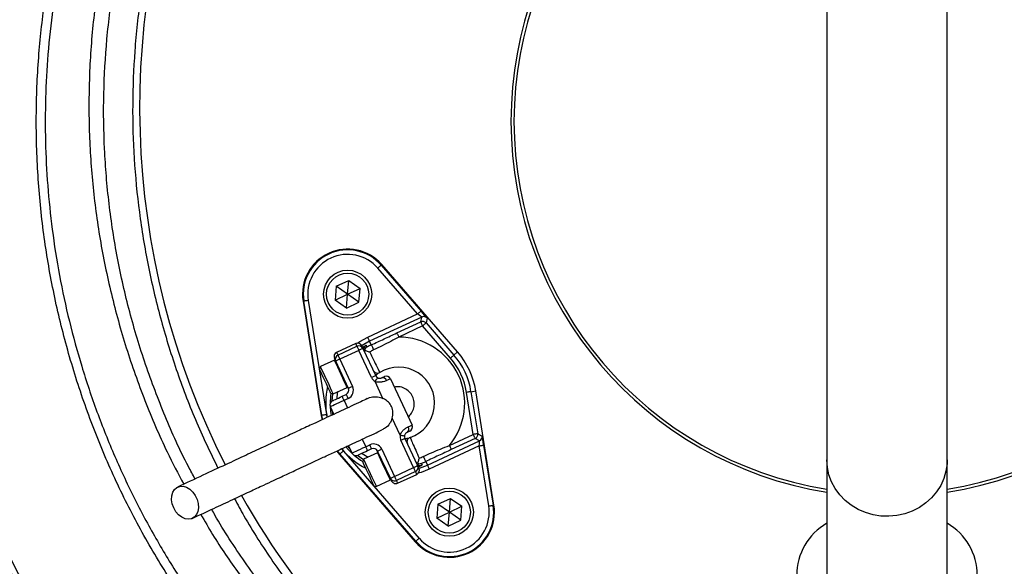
# Model space of a CAD drawing. Header units: millimetres. Extents: x 1450 to 2465, y 1469 to 2484.
# Tile 3 of 7: x 1669 to 1997, y 1828 to 2010. Entities that reach past the tile are written whole.
import ezdxf

# ---------------------------------------------------------------- set-up
doc = ezdxf.new("R2010")
doc.units = ezdxf.units.MM

msp = doc.modelspace()

# ---------------------------------------------------------------- linework, layer by layer
at = {"color": 7, "linetype": 'Continuous', "lineweight": 25}
for p, q in [((1937.7, 2089.1), (1937.7, 1863.9)), ((1977.7, 1863.9), (1977.7, 2089.1)), ((1789.56, 1928.68), (1789.74, 1928.83)), ((1789.56, 1928.68), (1802.81, 1913.41)), ((1814.95, 1899.79), (1789.74, 1928.83)), ((1801.68, 1912.43), (1788.43, 1927.7)), ((1774.63, 1921.65), (1774.23, 1917.05)), ((1774.63, 1921.65), (1778.81, 1923.6)), ((1778.41, 1919), (1774.63, 1921.65)), ((1778.41, 1919), (1778.81, 1923.6)), ((1778.81, 1923.6), (1782.6, 1920.95)), ((1774.23, 1917.05), (1778.41, 1919)), ((1778.01, 1914.4), (1778.41, 1919)), ((1778.41, 1919), (1782.6, 1920.95)), ((1782.19, 1916.35), (1778.41, 1919)), ((1782.19, 1916.35), (1782.6, 1920.95)), ((1763.83, 1916.68), (1763.6, 1916.64)), ((1763.6, 1916.64), (1769.64, 1878.66)), ((1769.87, 1878.7), (1763.83, 1916.68)), ((1765.31, 1916.92), (1771.35, 1878.94)), ((1778.01, 1914.4), (1774.23, 1917.05)), ((1778.01, 1914.4), (1782.19, 1916.35)), ((1785.08, 1904.69), (1801.68, 1912.43)), ((1803.04, 1911.41), (1785.72, 1903.33)), ((1802.7, 1909.81), (1803.04, 1911.41)), ((1794.77, 1906.11), (1802.7, 1909.81)), ((1803.33, 1908.45), (1795.4, 1904.75)), ((1812.61, 1897.76), (1803.33, 1908.45)), ((1804.81, 1911.03), (1804.47, 1909.43)), ((1804.47, 1909.43), (1813.74, 1898.74)), ((1781.09, 1902.6), (1774.75, 1899.64)), ((1775.17, 1898.73), (1781.52, 1901.69)), ((1786.27, 1902.15), (1785.72, 1903.33)), ((1782.15, 1900.33), (1775.81, 1897.37)), ((1786.38, 1891.27), (1782.15, 1900.33)), ((1783.51, 1900.97), (1787.74, 1891.9)), ((1813.74, 1898.74), (1814.95, 1899.79)), ((1774.01, 1897.09), (1769.34, 1894.91)), ((1778.67, 1887.68), (1774.45, 1896.74)), ((1775.81, 1897.37), (1780.03, 1888.31)), ((1769.34, 1894.91), (1769.05, 1894.11)), ((1790.16, 1884.35), (1787.53, 1889.98)), ((1792.63, 1890.87), (1799.81, 1875.47)), ((1772.77, 1886.14), (1773.57, 1885.85)), ((1773.57, 1885.85), (1778.24, 1888.02)), ((1776.59, 1885.05), (1777.95, 1885.68)), ((1820.16, 1872.37), (1817.93, 1886.35)), ((1819.42, 1886.58), (1820.99, 1886.83)), ((1819.42, 1886.58), (1821.64, 1872.61)), ((1827.03, 1848.85), (1820.99, 1886.83)), ((1778.58, 1884.32), (1777.22, 1883.69)), ((1769.87, 1878.7), (1769.64, 1878.66)), ((1773.85, 1879.08), (1772.69, 1881.58)), ((1769.64, 1878.66), (1769.9, 1877.27)), ((1795.85, 1872.14), (1793.23, 1877.76)), ((1812.22, 1868.67), (1820.16, 1872.37)), ((1821.64, 1872.61), (1823.09, 1871.84)), ((1784.41, 1868.28), (1785.77, 1868.92)), ((1800.32, 1861.36), (1796.1, 1870.42)), ((1797.46, 1871.06), (1801.68, 1861.99)), ((1804.91, 1862.16), (1822.24, 1870.24)), ((1820.79, 1871.01), (1812.86, 1867.31)), ((1822.24, 1870.24), (1820.79, 1871.01)), ((1774.77, 1866.82), (1775.68, 1865.7)), ((1775.86, 1865.86), (1775.68, 1865.7)), ((1775.68, 1865.7), (1800.89, 1836.66)), ((1801.07, 1836.82), (1775.86, 1865.86)), ((1776.99, 1866.84), (1802.2, 1837.8)), ((1779.88, 1866.17), (1778.71, 1868.66)), ((1788.38, 1866.27), (1783.71, 1864.1)), ((1786.4, 1867.56), (1785.04, 1866.92)), ((1792.62, 1857.77), (1788.39, 1866.83)), ((1789.75, 1867.47), (1793.98, 1858.4)), ((1822.14, 1868.54), (1805.55, 1860.8)), ((1825.32, 1848.58), (1822.14, 1868.54)), ((1823.63, 1868.78), (1826.8, 1848.81)), ((1783.71, 1864.1), (1783.42, 1863.3)), ((1804.36, 1863.35), (1804.91, 1862.16)), ((1937.7, 1863.9), (1937.7, 1787.66)), ((1977.7, 1787.66), (1977.7, 1863.9)), ((1793.98, 1858.4), (1800.32, 1861.36)), ((1800.96, 1860), (1794.61, 1857.04)), ((1795.04, 1856.14), (1801.38, 1859.09)), ((1787.94, 1855.03), (1792.61, 1857.21)), ((1787.14, 1855.32), (1787.94, 1855.03)), ((1808.44, 1849.14), (1812.62, 1851.1)), ((1812.22, 1846.5), (1812.62, 1851.1)), ((1812.62, 1851.1), (1816.41, 1848.45)), ((1808.44, 1849.14), (1808.03, 1844.54)), ((1808.03, 1844.54), (1812.22, 1846.5)), ((1812.22, 1846.5), (1808.44, 1849.14)), ((1811.82, 1841.89), (1812.22, 1846.5)), ((1812.22, 1846.5), (1816.41, 1848.45)), ((1816, 1843.85), (1812.22, 1846.5)), ((1816, 1843.85), (1816.41, 1848.45)), ((1826.8, 1848.81), (1827.03, 1848.85)), ((1811.82, 1841.89), (1808.03, 1844.54)), ((1811.82, 1841.89), (1816, 1843.85)), ((1801.07, 1836.82), (1800.89, 1836.66))]:
    msp.add_line(p, q, dxfattribs=at)
at = {"color": 1, "linetype": 'Continuous', "lineweight": 25}
for p, q in [((1777.22, 1883.69), (1778.39, 1881.2)), ((1770.12, 1877.35), (1769.87, 1878.7)), ((1771.35, 1878.94), (1771.52, 1878.01)), ((1773.54, 1878.99), (1773.37, 1880.11)), ((1783.25, 1870.77), (1784.41, 1868.28)), ((1775.86, 1865.86), (1775, 1866.9)), ((1776.38, 1867.57), (1776.99, 1866.84)), ((1779.19, 1867.63), (1778.43, 1868.49))]:
    msp.add_line(p, q, dxfattribs=at)
at = {"color": 7, "linetype": 'Continuous', "lineweight": 25, "flags": 128}
for points in [[(1789.56, 1928.68), (1789.54, 1928.66), (1789.47, 1928.6), (1789.36, 1928.51), (1789.22, 1928.38), (1789.05, 1928.24), (1788.86, 1928.07), (1788.65, 1927.89), (1788.43, 1927.7)], [(1765.31, 1916.92), (1765.03, 1916.87), (1764.75, 1916.83), (1764.5, 1916.79), (1764.27, 1916.75), (1764.09, 1916.72), (1763.95, 1916.7), (1763.86, 1916.69), (1763.83, 1916.68)], [(1802.81, 1913.41), (1802.79, 1913.39), (1802.72, 1913.33), (1802.61, 1913.24), (1802.47, 1913.12), (1802.3, 1912.97), (1802.11, 1912.8), (1801.9, 1912.62), (1801.68, 1912.43)], [(1802.7, 1909.81), (1802.71, 1909.78), (1802.75, 1909.7), (1802.81, 1909.57), (1802.89, 1909.4), (1802.99, 1909.19), (1803.09, 1908.96), (1803.21, 1908.71), (1803.33, 1908.45)], [(1804.47, 1909.43), (1804.44, 1909.41), (1804.38, 1909.35), (1804.27, 1909.26), (1804.13, 1909.14), (1803.96, 1908.99), (1803.76, 1908.82), (1803.55, 1908.64), (1803.33, 1908.45)], [(1794.77, 1906.11), (1794.78, 1906.08), (1794.82, 1906), (1794.88, 1905.87), (1794.96, 1905.7), (1795.05, 1905.5), (1795.16, 1905.26), (1795.28, 1905.01), (1795.4, 1904.75)], [(1781.52, 1901.69), (1781.53, 1901.66), (1781.57, 1901.59), (1781.62, 1901.46), (1781.7, 1901.29), (1781.8, 1901.09), (1781.91, 1900.85), (1782.03, 1900.6), (1782.15, 1900.33)], [(1783.09, 1901.87), (1783.12, 1901.81), (1783.2, 1901.64), (1783.33, 1901.35), (1783.51, 1900.97)], [(1784.56, 1902), (1784.59, 1901.95), (1784.67, 1901.76), (1784.83, 1901.41)], [(1785.72, 1903.33), (1785.7, 1903.36), (1785.67, 1903.44), (1785.61, 1903.57), (1785.53, 1903.74), (1785.43, 1903.94), (1785.32, 1904.18), (1785.21, 1904.43), (1785.08, 1904.69)], [(1786.27, 1902.15), (1786.29, 1902.11), (1786.34, 1902), (1786.42, 1901.84), (1786.52, 1901.61), (1786.64, 1901.35), (1786.78, 1901.06), (1786.92, 1900.76), (1787.06, 1900.46)], [(1775.17, 1898.73), (1775.19, 1898.71), (1775.22, 1898.63), (1775.28, 1898.5), (1775.36, 1898.33), (1775.46, 1898.13), (1775.56, 1897.89), (1775.68, 1897.64), (1775.81, 1897.37)], [(1783.51, 1900.97), (1783.48, 1900.95), (1783.41, 1900.92), (1783.28, 1900.86), (1783.11, 1900.78), (1782.91, 1900.68), (1782.67, 1900.57), (1782.42, 1900.46), (1782.15, 1900.33)], [(1813.74, 1898.74), (1813.72, 1898.72), (1813.65, 1898.67), (1813.55, 1898.57), (1813.4, 1898.45), (1813.23, 1898.3), (1813.04, 1898.13), (1812.83, 1897.95), (1812.61, 1897.76)], [(1774.45, 1896.74), (1774.27, 1897.13), (1774.13, 1897.41), (1774.05, 1897.59), (1774.03, 1897.65)], [(1775.81, 1897.37), (1775.54, 1897.25), (1775.29, 1897.13), (1775.05, 1897.02), (1774.85, 1896.92), (1774.68, 1896.85), (1774.55, 1896.79), (1774.47, 1896.75), (1774.45, 1896.74)], [(1772.77, 1886.14), (1772.74, 1886.2), (1772.57, 1886.56), (1772.27, 1887.21), (1771.86, 1888.09), (1771.37, 1889.14), (1770.85, 1890.27), (1770.33, 1891.38), (1769.85, 1892.4), (1769.46, 1893.23), (1769.19, 1893.81), (1769.06, 1894.09), (1769.05, 1894.11)], [(1769.34, 1894.91), (1769.41, 1894.76), (1769.63, 1894.29), (1769.99, 1893.53), (1770.45, 1892.53), (1770.99, 1891.37), (1771.56, 1890.14), (1772.13, 1888.93), (1772.65, 1887.83), (1773.07, 1886.91), (1773.38, 1886.25), (1773.54, 1885.9), (1773.57, 1885.85)], [(1787.74, 1891.9), (1787.71, 1891.89), (1787.63, 1891.85), (1787.51, 1891.8), (1787.34, 1891.72), (1787.13, 1891.62), (1786.9, 1891.51), (1786.64, 1891.39), (1786.38, 1891.27)], [(1788.31, 1891.26), (1788.3, 1891.23), (1788.25, 1891.16), (1788.18, 1891.04), (1788.08, 1890.88), (1787.97, 1890.69), (1787.83, 1890.47), (1787.68, 1890.23), (1787.53, 1889.98)], [(1789.73, 1891.18), (1789.93, 1891.27), (1790.12, 1891.36), (1790.27, 1891.43), (1790.4, 1891.49), (1790.5, 1891.54), (1790.58, 1891.57), (1790.62, 1891.59), (1790.64, 1891.6)], [(1792.63, 1890.87), (1792.61, 1890.86), (1792.55, 1890.83), (1792.44, 1890.79), (1792.29, 1890.72), (1792.11, 1890.63), (1791.89, 1890.53), (1791.63, 1890.41), (1791.34, 1890.27)], [(1778.58, 1884.32), (1778.46, 1884.59), (1778.34, 1884.84), (1778.23, 1885.08), (1778.13, 1885.28), (1778.06, 1885.45), (1778, 1885.58), (1777.96, 1885.66), (1777.95, 1885.68)], [(1780.03, 1888.31), (1779.77, 1888.19), (1779.51, 1888.07), (1779.28, 1887.96), (1779.07, 1887.86), (1778.9, 1887.78), (1778.78, 1887.72), (1778.7, 1887.69), (1778.67, 1887.68)], [(1819.42, 1886.58), (1819.38, 1886.58), (1819.3, 1886.56), (1819.16, 1886.54), (1818.97, 1886.51), (1818.75, 1886.48), (1818.5, 1886.43), (1818.22, 1886.39), (1817.93, 1886.35)], [(1777.22, 1883.69), (1776.34, 1883.28), (1775.49, 1882.88), (1774.71, 1882.52), (1774.02, 1882.2), (1773.46, 1881.93), (1773.04, 1881.74), (1772.78, 1881.62), (1772.69, 1881.58)], [(1773.42, 1883.57), (1773.48, 1883.6), (1773.66, 1883.68), (1773.95, 1883.82), (1774.35, 1884), (1774.83, 1884.23), (1775.38, 1884.48), (1775.97, 1884.76), (1776.59, 1885.05)], [(1777.22, 1883.69), (1777.1, 1883.95), (1776.98, 1884.21), (1776.87, 1884.44), (1776.77, 1884.65), (1776.7, 1884.82), (1776.64, 1884.95), (1776.6, 1885.02), (1776.59, 1885.05)], [(1771.35, 1878.94), (1771.07, 1878.89), (1770.79, 1878.85), (1770.54, 1878.81), (1770.31, 1878.77), (1770.13, 1878.74), (1769.99, 1878.72), (1769.9, 1878.71), (1769.87, 1878.7)], [(1798.52, 1874.86), (1798.81, 1875), (1799.07, 1875.12), (1799.29, 1875.22), (1799.48, 1875.31), (1799.62, 1875.38), (1799.73, 1875.43), (1799.79, 1875.46), (1799.81, 1875.47)], [(1795.85, 1872.14), (1796.14, 1872.09), (1796.42, 1872.05), (1796.67, 1872.01), (1796.9, 1871.98), (1797.08, 1871.95), (1797.22, 1871.93), (1797.3, 1871.92), (1797.33, 1871.91)], [(1799.09, 1873.47), (1799.07, 1873.47), (1799.03, 1873.45), (1798.96, 1873.41), (1798.85, 1873.36), (1798.72, 1873.3), (1798.57, 1873.23), (1798.39, 1873.15), (1798.18, 1873.05)], [(1821.64, 1872.61), (1821.61, 1872.6), (1821.52, 1872.59), (1821.38, 1872.57), (1821.2, 1872.54), (1820.97, 1872.5), (1820.72, 1872.46), (1820.44, 1872.42), (1820.16, 1872.37)], [(1820.16, 1872.37), (1820.28, 1872.11), (1820.4, 1871.86), (1820.51, 1871.62), (1820.6, 1871.42), (1820.68, 1871.25), (1820.74, 1871.12), (1820.78, 1871.04), (1820.79, 1871.01)], [(1786.4, 1867.56), (1786.39, 1867.58), (1786.35, 1867.66), (1786.29, 1867.79), (1786.22, 1867.95), (1786.12, 1868.16), (1786.01, 1868.4), (1785.89, 1868.65), (1785.77, 1868.92)], [(1796.1, 1870.42), (1796.36, 1870.55), (1796.62, 1870.67), (1796.85, 1870.78), (1797.06, 1870.87), (1797.23, 1870.95), (1797.35, 1871.01), (1797.43, 1871.05), (1797.46, 1871.06)], [(1776.99, 1866.84), (1776.77, 1866.65), (1776.56, 1866.47), (1776.37, 1866.3), (1776.2, 1866.15), (1776.06, 1866.03), (1775.95, 1865.94), (1775.89, 1865.88), (1775.86, 1865.86)], [(1779.88, 1866.17), (1779.96, 1866.21), (1780.22, 1866.33), (1780.64, 1866.53), (1781.2, 1866.79), (1781.89, 1867.11), (1782.67, 1867.47), (1783.52, 1867.87), (1784.41, 1868.28)], [(1785.04, 1866.92), (1784.42, 1866.63), (1783.83, 1866.36), (1783.28, 1866.1), (1782.8, 1865.88), (1782.4, 1865.69), (1782.11, 1865.56), (1781.93, 1865.47), (1781.87, 1865.44)], [(1785.04, 1866.92), (1785.03, 1866.95), (1784.99, 1867.03), (1784.93, 1867.15), (1784.86, 1867.32), (1784.76, 1867.53), (1784.65, 1867.76), (1784.53, 1868.02), (1784.41, 1868.28)], [(1788.39, 1866.83), (1788.42, 1866.84), (1788.5, 1866.88), (1788.62, 1866.94), (1788.79, 1867.02), (1789, 1867.11), (1789.23, 1867.22), (1789.49, 1867.34), (1789.75, 1867.47)], [(1812.22, 1868.67), (1812.35, 1868.41), (1812.46, 1868.16), (1812.57, 1867.92), (1812.67, 1867.72), (1812.75, 1867.55), (1812.81, 1867.42), (1812.84, 1867.34), (1812.86, 1867.31)], [(1822.14, 1868.54), (1822.43, 1868.59), (1822.71, 1868.63), (1822.96, 1868.67), (1823.18, 1868.71), (1823.37, 1868.74), (1823.51, 1868.76), (1823.59, 1868.77), (1823.63, 1868.78)], [(1787.14, 1855.32), (1787.11, 1855.39), (1786.94, 1855.74), (1786.64, 1856.39), (1786.23, 1857.27), (1785.74, 1858.32), (1785.22, 1859.45), (1784.69, 1860.57), (1784.22, 1861.58), (1783.83, 1862.41), (1783.56, 1862.99), (1783.43, 1863.28), (1783.42, 1863.3)], [(1783.71, 1864.1), (1783.78, 1863.95), (1784, 1863.47), (1784.36, 1862.71), (1784.82, 1861.72), (1785.36, 1860.56), (1785.93, 1859.33), (1786.5, 1858.12), (1787.01, 1857.01), (1787.44, 1856.1), (1787.75, 1855.44), (1787.91, 1855.09), (1787.94, 1855.03)], [(1802.88, 1862.72), (1802.9, 1862.67), (1802.99, 1862.48), (1803.15, 1862.14)], [(1803.57, 1865.04), (1803.71, 1864.74), (1803.86, 1864.43), (1803.99, 1864.14), (1804.11, 1863.88), (1804.22, 1863.66), (1804.29, 1863.49), (1804.34, 1863.39), (1804.36, 1863.35)], [(1800.32, 1861.36), (1800.59, 1861.48), (1800.84, 1861.6), (1801.08, 1861.71), (1801.29, 1861.81), (1801.45, 1861.89), (1801.58, 1861.95), (1801.66, 1861.98), (1801.68, 1861.99)], [(1800.32, 1861.36), (1800.45, 1861.1), (1800.57, 1860.84), (1800.68, 1860.61), (1800.77, 1860.4), (1800.85, 1860.23), (1800.91, 1860.1), (1800.95, 1860.03), (1800.96, 1860)], [(1801.68, 1861.99), (1801.86, 1861.61), (1802, 1861.32), (1802.08, 1861.15), (1802.11, 1861.09)], [(1804.91, 1862.16), (1804.93, 1862.13), (1804.97, 1862.05), (1805.03, 1861.93), (1805.1, 1861.76), (1805.2, 1861.55), (1805.31, 1861.32), (1805.43, 1861.07), (1805.55, 1860.8)], [(1792.62, 1857.77), (1792.65, 1857.78), (1792.72, 1857.82), (1792.85, 1857.87), (1793.02, 1857.95), (1793.22, 1858.05), (1793.46, 1858.16), (1793.71, 1858.28), (1793.98, 1858.4)], [(1793.04, 1856.86), (1793.02, 1856.92), (1792.93, 1857.09), (1792.8, 1857.38), (1792.62, 1857.77)], [(1793.98, 1858.4), (1794.1, 1858.14), (1794.22, 1857.88), (1794.33, 1857.65), (1794.43, 1857.44), (1794.51, 1857.27), (1794.57, 1857.15), (1794.6, 1857.07), (1794.61, 1857.04)], [(1720.6, 1847.91), (1720.12, 1849.26), (1719.9, 1850.63), (1719.95, 1851.95), (1720.29, 1853.12), (1720.88, 1854.07), (1721.68, 1854.74), (1722.66, 1855.1), (1723.74, 1855.11), (1724.86, 1854.78), (1725.94, 1854.13), (1726.93, 1853.19), (1727.75, 1852.04), (1728.36, 1850.73), (1728.72, 1849.36), (1728.8, 1848), (1728.6, 1846.75), (1728.14, 1845.68), (1727.43, 1844.86), (1726.54, 1844.34), (1725.5, 1844.16), (1724.39, 1844.32), (1723.28, 1844.81), (1722.24, 1845.61), (1721.32, 1846.67), (1720.6, 1847.91)], [(1825.32, 1848.58), (1825.61, 1848.62), (1825.88, 1848.67), (1826.14, 1848.71), (1826.36, 1848.74), (1826.54, 1848.77), (1826.68, 1848.8), (1826.77, 1848.81), (1826.8, 1848.81)], [(1802.2, 1837.8), (1801.99, 1837.61), (1801.78, 1837.43), (1801.58, 1837.26), (1801.41, 1837.11), (1801.27, 1836.99), (1801.16, 1836.9), (1801.1, 1836.84), (1801.07, 1836.82)]]:
    msp.add_lwpolyline(points, dxfattribs=at)
at = {"color": 1, "linetype": 'Continuous', "lineweight": 25, "flags": 128}
for points in [[(1781.52, 1901.69), (1781.34, 1902.08), (1781.2, 1902.37), (1781.12, 1902.54), (1781.09, 1902.6)], [(1781.65, 1902.74), (1782.51, 1903.3), (1785.08, 1904.69)], [(1785.72, 1903.33), (1783.21, 1901.97), (1783.08, 1901.88)], [(1774.75, 1899.64), (1774.78, 1899.58), (1774.86, 1899.41), (1774.99, 1899.12), (1775.17, 1898.73)], [(1778.24, 1888.02), (1778.21, 1888.08), (1778.05, 1888.43), (1777.74, 1889.09), (1777.31, 1890), (1776.8, 1891.11), (1776.23, 1892.32), (1775.66, 1893.55), (1775.12, 1894.71), (1774.66, 1895.7), (1774.3, 1896.47), (1774.08, 1896.94), (1774.01, 1897.09)], [(1773.23, 1883.46), (1773.44, 1885.89), (1773.44, 1885.89)], [(1775.07, 1886.55), (1774.83, 1884.88), (1774.77, 1884.2)], [(1772.63, 1881.74), (1772.77, 1879.98), (1772.97, 1878.71)], [(1777.86, 1868.21), (1778.71, 1867.26), (1779.96, 1866.01)], [(1783.22, 1866.07), (1783.78, 1865.68), (1785.21, 1864.8)], [(1792.61, 1857.21), (1792.58, 1857.26), (1792.42, 1857.62), (1792.11, 1858.27), (1791.68, 1859.19), (1791.17, 1860.29), (1790.6, 1861.51), (1790.03, 1862.74), (1789.49, 1863.89), (1789.02, 1864.89), (1788.67, 1865.65), (1788.45, 1866.12), (1788.38, 1866.27)], [(1783.66, 1863.97), (1783.66, 1863.97), (1781.67, 1865.37)], [(1977.7, 1863.9), (1977.65, 1862.64), (1977.3, 1860.16), (1976.59, 1857.74), (1975.55, 1855.43), (1974.18, 1853.28), (1972.53, 1851.31), (1970.61, 1849.57), (1968.46, 1848.08), (1966.11, 1846.87), (1963.62, 1845.97), (1961.02, 1845.39), (1958.36, 1845.14), (1955.69, 1845.22), (1953.06, 1845.64), (1950.51, 1846.38), (1948.08, 1847.44), (1945.83, 1848.79), (1943.79, 1850.41), (1942, 1852.27), (1940.49, 1854.33), (1939.28, 1856.57), (1938.41, 1858.94), (1937.87, 1861.4), (1937.7, 1863.9)], [(1801.38, 1859.09), (1801.35, 1859.15), (1801.27, 1859.33), (1801.14, 1859.61), (1800.96, 1860)], [(1805.55, 1860.8), (1802.83, 1859.73), (1801.84, 1859.43)], [(1802.11, 1861.08), (1802.26, 1861.12), (1804.91, 1862.16)], [(1794.61, 1857.04), (1794.8, 1856.65), (1794.93, 1856.37), (1795.01, 1856.19), (1795.04, 1856.14)]]:
    msp.add_lwpolyline(points, dxfattribs=at)
at = {"color": 7, "linetype": 'Continuous', "lineweight": 25}
for centre, radius in [((1957.7, 1976.5), 507.5), ((1957.7, 1976.5), 400), ((1957.7, 1976.5), 394), ((1957.7, 1976.5), 393.39), ((1957.7, 1976.5), 383.85), ((1957.7, 1976.5), 382), ((1957.7, 1976.5), 379.5), ((1957.7, 1976.5), 337.5), ((1957.7, 1976.5), 330), ((1957.7, 1976.5), 329), ((1957.7, 1976.5), 327.5), ((1957.7, 1976.5), 325.5), ((1778.41, 1919), 8), ((1778.41, 1919), 7), ((1812.22, 1846.5), 8), ((1812.22, 1846.5), 7)]:
    msp.add_circle(centre, radius, dxfattribs=at)
for centre, radius, start, end in [((1957.7, 1976.5), 125, 99.2069, 180), ((1957.7, 1976.5), 124, 99.2818, 180), ((1957.7, 1976.5), 125, 279.2069, 80.7931), ((1957.7, 1976.5), 124, 279.2818, 80.7182), ((1972.27, 1981.1), 263, 156.6871, 206.8749), ((1943.12, 1981.1), 263, 277.6513, 23.3134), ((1957.7, 1976.5), 125, 180, 260.7931), ((1957.7, 1976.5), 124, 180, 260.7182), ((1778.41, 1919), 15, 40.962, 189.038), ((1778.41, 1919), 14.76, 40.962, 189.038), ((1778.41, 1919), 13.26, 40.962, 189.038), ((1803.68, 1910.05), 1.5, 40.9765, 114.9854), ((1803.33, 1908.45), 1.5, 40.9761, 114.9858), ((1781.73, 1901.24), 1.5, 25, 115), ((1782.15, 1900.33), 1.5, 25, 115), ((1795.32, 1882.75), 21.41, 115, 119.3213), ((1795.32, 1882.75), 22, 320.2218, 89.7782), ((1775.38, 1898.28), 1.5, 115, 205), ((1775.81, 1897.37), 1.5, 115, 205), ((1785.3, 1900.69), 1.5, 167.19, 204.9974), ((1795.32, 1882.75), 19.54, 115, 119.3213), ((1795.32, 1882.75), 24.4, 9.038, 40.962), ((1795.32, 1882.75), 26, 9.038, 40.962), ((1774.12, 1896.86), 0.25, 25, 115), ((1795.32, 1882.75), 22.9, 9.038, 40.962), ((1788.29, 1894.27), 1.5, 205, 301.3794), ((1789.1, 1892.54), 1.5, 205, 238.5573), ((1795.32, 1882.75), 12, 288.6206, 121.3794), ((1789.1, 1892.54), 3, 205, 238.5573), ((1790.05, 1889.88), 1.34, 17.128, 103.9475), ((1791.27, 1890.24), 1.5, 25, 115), ((1777.31, 1887.04), 1.5, 295, 25), ((1778.13, 1888.25), 0.25, 295, 25), ((1777.31, 1887.04), 3, 295, 25), ((1774.05, 1882.21), 1.5, 115, 205), ((1798.46, 1874.83), 1.5, 295, 25), ((1798.82, 1871.69), 3, 171.4427, 205), ((1797.39, 1874.14), 1.34, 306.0535, 32.8716), ((1820.16, 1872.37), 1.5, 295.0146, 9.024), ((1787.03, 1866.2), 3, 25, 115), ((1798.82, 1871.69), 1.5, 171.4427, 205), ((1799.63, 1869.95), 1.5, 108.6206, 205), ((1821.61, 1871.6), 1.5, 295.0151, 9.0225), ((1781.24, 1866.8), 1.5, 205, 295), ((1787.03, 1866.2), 1.5, 25, 115), ((1788.48, 1866.05), 0.25, 25, 115), ((1795.32, 1882.75), 19.54, 290.6787, 295), ((1795.32, 1882.75), 21.41, 290.6787, 295), ((1800.32, 1861.36), 1.5, 295, 25), ((1800.75, 1860.45), 1.5, 295, 25), ((1792.5, 1857.44), 0.25, 295, 25), ((1793.98, 1858.4), 1.5, 205, 295), ((1794.4, 1857.5), 1.5, 205, 295), ((1972.27, 1981.1), 263, 209.3832, 262.3487), ((1812.22, 1846.5), 15, 220.962, 9.038), ((1812.22, 1846.5), 14.76, 220.962, 9.038), ((1812.22, 1846.5), 13.26, 220.962, 9.038), ((1947.7, 1825.5), 20, 120, 180), ((1967.7, 1825.5), 20, 0, 60)]:
    msp.add_arc(centre, radius, start, end, dxfattribs=at)
at = {"color": 1, "linetype": 'Continuous', "lineweight": 25}
for centre, radius, start, end in [((1785.3, 1900.69), 1.5, 119.1857, 167.1853), ((1795.32, 1882.75), 24.21, 166.6955, 191.1625), ((1795.32, 1882.75), 22.71, 171.4932, 180.3565), ((1795.32, 1882.75), 24.21, 218.8414, 243.3045), ((1795.32, 1882.75), 22.71, 229.6435, 238.5068), ((1802.62, 1863.54), 1.5, 228.282, 290.818)]:
    msp.add_arc(centre, radius, start, end, dxfattribs=at)
at = {"color": 7, "linetype": 'Continuous', "lineweight": 25}
for centre, major_axis, ratio, start_param, end_param in [((1801.63, 1912.41), (1.41, -1), 0.027351, 0.001793, 1.555136), ((1802.76, 1913.39), (-2.05, 2.36), 0.016782, 3.154244, 4.707588), ((1822.1, 1868.52), (0.14, 1.72), 0.027351, 4.728049, 6.281392), ((1823.58, 1868.76), (-0.49, 3.08), 0.016782, 4.71719, 6.270533)]:
    msp.add_ellipse(centre, major_axis=major_axis, ratio=ratio, start_param=start_param, end_param=end_param, dxfattribs=at)
for points, knots in [([(1896.7, 1700.07), (1891.85, 1701.22), (1882.15, 1703.53), (1867.86, 1707.95), (1853.81, 1713.07), (1838.79, 1719.48), (1822.94, 1727.41), (1806.45, 1737.12), (1790.63, 1747.91), (1775.57, 1759.72), (1761.37, 1772.5), (1748.09, 1786.23), (1735.75, 1800.85), (1724.39, 1816.27), (1714.1, 1832.39), (1704.93, 1849.15), (1696.94, 1866.5), (1690.13, 1884.38), (1684.52, 1902.69), (1680.14, 1921.31), (1677.01, 1940.35), (1675.19, 1959.73), (1674.71, 1979.39), (1675.56, 1998.57), (1677.67, 2017.21), (1680.91, 2035.25), (1685.3, 2053.07), (1690.81, 2070.54), (1696.85, 2086.1), (1703.1, 2099.79), (1709.21, 2111.76), (1713.75, 2119.48), (1716.02, 2123.34)], [0, 0, 0, 0, 0.027803, 0.055646, 0.083488, 0.111292, 0.146788, 0.182405, 0.218064, 0.253681, 0.289177, 0.324666, 0.360276, 0.395927, 0.431537, 0.467026, 0.502516, 0.538128, 0.573781, 0.609392, 0.644882, 0.681436, 0.718034, 0.754587, 0.788597, 0.822714, 0.856867, 0.890984, 0.924994, 0.949991, 0.975003, 1, 1, 1, 1]), ([(1718.58, 2121.79), (1716.89, 2118.94), (1713.51, 2113.24), (1708.81, 2104.45), (1704.41, 2095.5), (1699.65, 2084.89), (1694.77, 2072.55), (1690.03, 2058.41), (1686.01, 2043.92), (1682.76, 2029.1), (1680.29, 2014), (1678.68, 1999.05), (1677.89, 1984.3), (1677.86, 1969.74), (1678.59, 1955.14), (1680.12, 1940.27), (1682.5, 1925.2), (1685.77, 1910.01), (1689.91, 1894.88), (1694.95, 1879.86), (1700.89, 1865.01), (1707.6, 1850.66), (1715.04, 1836.85), (1723.15, 1823.59), (1732.07, 1810.69), (1741.8, 1798.18), (1752.31, 1786.14), (1763.4, 1774.82), (1774.99, 1764.24), (1787.03, 1754.42), (1799.72, 1745.18), (1813.06, 1736.65), (1823.12, 1730.75), (1828.8, 1727.98), (1829.69, 1727.55)], [0, 0, 0, 0, 0.0216418, 0.0432836, 0.0650354, 0.0867871, 0.1192095, 0.1516549, 0.1840773, 0.2173654, 0.2506785, 0.2839666, 0.3155296, 0.3470925, 0.3790008, 0.4109091, 0.4447092, 0.4785355, 0.5123357, 0.5471187, 0.5819299, 0.6167128, 0.6505124, 0.6843378, 0.7181372, 0.7529178, 0.7877265, 0.8225068, 0.8563115, 0.8901423, 0.9239469, 0.9587351, 0.9935518, 1, 1, 1, 1]), ([(1716.58, 2092.46), (1714.91, 2088.75), (1710.89, 2079.85), (1705.67, 2065.3), (1700.63, 2048.39), (1696.69, 2030.6), (1693.91, 2011.98), (1692.44, 1993.21), (1692.28, 1974.39), (1693.45, 1955.73), (1695.93, 1937.27), (1699.67, 1919.07), (1704.64, 1901.12), (1710.85, 1883.57), (1717.29, 1868.43), (1722.06, 1859.37), (1723.93, 1855.8)], [0, 0, 0, 0, 0.049519, 0.119096, 0.188479, 0.26507, 0.341929, 0.418881, 0.495743, 0.572336, 0.647905, 0.72373, 0.799637, 0.875454, 0.951016, 1, 1, 1, 1]), ([(1727.73, 1857.57), (1726.96, 1858.95), (1723.22, 1865.7), (1717.63, 1878.37), (1711.05, 1895.53), (1705.77, 1913.11), (1701.71, 1930.98), (1698.92, 1949.09), (1697.4, 1967.33), (1697.16, 1985.63), (1698.2, 2003.9), (1700.52, 2022.07), (1704.1, 2040.04), (1708.95, 2057.73), (1714.64, 2074.3), (1719.28, 2084.71), (1721.43, 2089.53)], [0, 0, 0, 0, 0.019508, 0.095754, 0.171998, 0.248244, 0.324488, 0.400734, 0.476978, 0.553224, 0.629468, 0.705714, 0.781958, 0.858204, 0.934448, 1, 1, 1, 1]), ([(1728.81, 2086.09), (1726.58, 2080.67), (1722.08, 2069.75), (1716.73, 2052.8), (1712.45, 2035.42), (1709.37, 2017.76), (1707.47, 1999.92), (1706.76, 1982.01), (1707.25, 1964.11), (1708.98, 1946.29), (1711.91, 1928.59), (1716, 1911.1), (1721.27, 1893.96), (1727.58, 1877.2), (1732.72, 1866.47), (1735.3, 1861.1)], [0, 0, 0, 0, 0.075598, 0.152409, 0.229292, 0.306438, 0.383673, 0.46082, 0.537704, 0.61464, 0.691838, 0.769125, 0.846324, 0.923262, 1, 1, 1, 1]), ([(1786.27, 1902.15), (1787.69, 1902.81), (1790.52, 1904.13), (1793.35, 1905.45), (1794.77, 1906.11)], [0, 0, 0, 0, 0.4999648, 1, 1, 1, 1]), ([(1795.4, 1904.75), (1794.52, 1904.27), (1791.78, 1902.76), (1788.97, 1901.39), (1787.06, 1900.46)], [0, 0, 0, 0, 0.319681, 1, 1, 1, 1]), ([(1783.53, 1901.43), (1783.52, 1901.42), (1783.46, 1901.39), (1783.37, 1901.33), (1783.29, 1901.27)], [0, 0, 0, 0, 0.1438071, 1, 1, 1, 1]), ([(1784.21, 1899.47), (1784.21, 1899.47), (1784.15, 1899.6), (1784.05, 1899.9), (1784.09, 1900.24), (1784.11, 1900.42)], [0, 0, 0, 0, 0.005329, 0.483528, 1, 1, 1, 1]), ([(1784.83, 1901.41), (1784.83, 1901.41), (1784.76, 1901.37), (1784.52, 1901.2), (1784.25, 1900.88), (1784.15, 1900.53), (1784.11, 1900.42)], [0, 0, 0, 0, 0.004809, 0.214058, 0.733508, 1, 1, 1, 1]), ([(1784.11, 1900.42), (1784.28, 1900.35), (1784.62, 1900.2), (1785.2, 1899.98), (1785.57, 1899.84), (1785.75, 1899.78), (1785.75, 1899.78)], [0, 0, 0, 0, 0.34735, 0.692597, 0.995434, 1, 1, 1, 1]), ([(1785.75, 1899.78), (1786.18, 1898.89), (1787.07, 1897.03), (1788.16, 1894.83), (1788.92, 1893.29), (1789.02, 1893.09), (1789.07, 1892.99)], [0, 0, 0, 0, 0.2378612, 0.4923909, 0.7461229, 1, 1, 1, 1]), ([(1789.07, 1892.99), (1789.06, 1892.99), (1789.03, 1892.97), (1788.76, 1892.8), (1788.29, 1892.49), (1787.88, 1892.16), (1787.69, 1892.01)], [0, 0, 0, 0, 0.1950567, 0.4817546, 0.7629107, 1, 1, 1, 1]), ([(1791.34, 1890.27), (1791.26, 1890.23), (1790.92, 1890.08), (1790.2, 1889.84), (1789.06, 1889.67), (1788.12, 1889.77), (1787.63, 1889.94), (1787.53, 1889.98)], [0, 0, 0, 0, 0.0849903, 0.3548004, 0.6378135, 0.9285109, 1, 1, 1, 1]), ([(1788.31, 1891.26), (1788.35, 1891.23), (1788.49, 1891.15), (1788.7, 1891.08), (1788.99, 1891.03), (1789.18, 1891.03), (1789.44, 1891.07), (1789.6, 1891.12), (1789.7, 1891.16), (1789.73, 1891.18)], [0, 0, 0, 0, 0.0684245, 0.2532698, 0.333001, 0.5636111, 0.6002038, 0.8966123, 1, 1, 1, 1]), ([(1798.54, 1878.19), (1798.95, 1878.58), (1799.82, 1879.43), (1800.51, 1881.2), (1800.64, 1883.16), (1800.09, 1885.05), (1798.96, 1886.66), (1797.35, 1887.78), (1795.58, 1888.34), (1794.42, 1888.2), (1793.91, 1888.14)], [0, 0, 0, 0, 0.113263, 0.243922, 0.374428, 0.504767, 0.635, 0.765235, 0.895575, 1, 1, 1, 1]), ([(1784.96, 1884.26), (1784.27, 1883.94), (1782.77, 1883.24), (1779.76, 1881.84), (1776.41, 1880.27), (1773.11, 1878.74), (1770.04, 1877.3), (1767.29, 1876.02), (1764.83, 1874.87), (1762.22, 1873.66), (1759.06, 1872.19), (1755, 1870.29), (1750.09, 1868), (1744.3, 1865.3), (1737.62, 1862.19), (1730.06, 1858.66), (1724.72, 1856.17), (1721.91, 1854.86)], [0, 0, 0, 0, 0.0641, 0.140884, 0.209923, 0.27114, 0.32443, 0.369743, 0.40712, 0.441724, 0.490591, 0.549773, 0.619268, 0.699041, 0.789067, 0.889381, 1, 1, 1, 1]), ([(1784.98, 1884.23), (1785.05, 1884.28), (1785.71, 1884.72), (1787.26, 1884.95), (1788.97, 1884.83), (1789.89, 1884.46), (1790.16, 1884.35)], [0, 0, 0, 0, 0.048406, 0.445347, 0.83938, 1, 1, 1, 1]), ([(1793.23, 1877.76), (1793.35, 1878.42), (1793.59, 1879.72), (1793.11, 1881.62), (1792.07, 1883.12), (1791, 1883.94), (1790.32, 1884.27), (1790.16, 1884.35)], [0, 0, 0, 0, 0.248706, 0.498409, 0.716025, 0.929045, 1, 1, 1, 1]), ([(1793.23, 1877.76), (1792.98, 1877.14), (1792.49, 1875.89), (1791.21, 1874.54), (1790.19, 1874.09), (1789.79, 1873.91)], [0, 0, 0, 0, 0.376883, 0.753294, 1, 1, 1, 1]), ([(1726.77, 1844.44), (1729.16, 1845.55), (1733.67, 1847.66), (1740.04, 1850.63), (1745.59, 1853.22), (1750.08, 1855.31), (1753.61, 1856.96), (1756.32, 1858.22), (1758.68, 1859.32), (1761.11, 1860.45), (1763.91, 1861.76), (1767.25, 1863.32), (1770.98, 1865.06), (1774.7, 1866.79), (1778.31, 1868.47), (1781.7, 1870.06), (1784.99, 1871.59), (1787.81, 1872.9), (1789.21, 1873.55), (1789.83, 1873.84)], [0, 0, 0, 0, 0.094022, 0.178219, 0.252598, 0.317171, 0.361035, 0.398847, 0.430594, 0.461148, 0.503246, 0.553276, 0.61125, 0.677228, 0.735829, 0.799528, 0.868219, 0.941849, 1, 1, 1, 1]), ([(1795.85, 1872.14), (1795.94, 1872.37), (1796.18, 1872.93), (1796.81, 1873.71), (1797.68, 1874.43), (1798.24, 1874.72), (1798.52, 1874.86)], [0, 0, 0, 0, 0.172055, 0.419534, 0.706498, 1, 1, 1, 1]), ([(1798.18, 1873.05), (1798.09, 1873), (1797.94, 1872.92), (1797.72, 1872.73), (1797.56, 1872.52), (1797.46, 1872.35), (1797.38, 1872.13), (1797.35, 1872.02), (1797.33, 1871.91)], [0, 0, 0, 0, 0.336863, 0.539077, 0.616168, 0.824559, 0.838545, 1, 1, 1, 1]), ([(1797.5, 1870.96), (1797.66, 1870.98), (1798.04, 1871.05), (1798.29, 1871.12), (1798.44, 1871.17)], [0, 0, 0, 0, 0.414408, 1, 1, 1, 1]), ([(1799.15, 1871.38), (1799.19, 1871.28), (1799.28, 1871.07), (1799.97, 1869.5), (1800.96, 1867.25), (1801.81, 1865.37), (1802.22, 1864.47)], [0, 0, 0, 0, 0.253877, 0.507609, 0.762139, 1, 1, 1, 1]), ([(1803.57, 1865.04), (1804.48, 1865.46), (1807.33, 1866.75), (1810.24, 1867.89), (1812.22, 1868.67)], [0, 0, 0, 0, 0.31965, 1, 1, 1, 1]), ([(1812.86, 1867.31), (1811.44, 1866.65), (1808.61, 1865.33), (1805.78, 1864.01), (1804.36, 1863.35)], [0, 0, 0, 0, 0.500035, 1, 1, 1, 1]), ([(1801.65, 1862.81), (1801.5, 1862.91), (1801.21, 1863.09), (1801.05, 1863.36), (1800.99, 1863.49), (1800.99, 1863.49)], [0, 0, 0, 0, 0.516474, 0.994674, 1, 1, 1, 1]), ([(1802.22, 1864.47), (1802.21, 1864.47), (1802.15, 1864.29), (1802.01, 1863.92), (1801.81, 1863.33), (1801.7, 1862.98), (1801.65, 1862.81)], [0, 0, 0, 0, 0.004566, 0.307403, 0.652652, 1, 1, 1, 1]), ([(1801.65, 1862.81), (1801.76, 1862.76), (1802.09, 1862.62), (1802.51, 1862.62), (1802.79, 1862.69), (1802.87, 1862.72), (1802.88, 1862.72)], [0, 0, 0, 0, 0.266495, 0.785943, 0.995191, 1, 1, 1, 1]), ([(1740.81, 1850.99), (1741.84, 1849.06), (1745.71, 1841.85), (1753.48, 1829.95), (1764.02, 1815.4), (1774.73, 1802.59), (1785.27, 1791.35), (1795.42, 1781.5), (1805.14, 1772.86), (1814.29, 1765.32), (1822.73, 1758.69), (1829.81, 1753.24), (1835.43, 1748.83), (1838.04, 1746.46), (1839.35, 1745.27)], [0, 0, 0, 0, 0.044896, 0.168274, 0.291529, 0.41438, 0.511255, 0.608188, 0.705076, 0.778604, 0.852133, 0.925835, 0.962948, 1, 1, 1, 1]), ([(1794.22, 1775.28), (1789.52, 1779.36), (1780.13, 1787.51), (1767.18, 1800.88), (1755.09, 1814.98), (1744.16, 1829.91), (1736.88, 1840.78), (1733.61, 1846.82), (1733.26, 1847.46)], [0, 0, 0, 0, 0.1953587, 0.3907086, 0.586066, 0.7814175, 0.9767746, 1, 1, 1, 1]), ([(1729.61, 1845.76), (1730.9, 1843.52), (1734.82, 1836.74), (1742.25, 1825.91), (1751.79, 1813.32), (1762.11, 1801.34), (1772.83, 1790.32), (1783.87, 1780.24), (1795.15, 1771.06), (1806.91, 1762.46), (1815.15, 1757.29), (1819.27, 1754.71)], [0, 0, 0, 0, 0.060559, 0.183546, 0.306514, 0.429249, 0.551564, 0.663586, 0.775786, 0.887983, 1, 1, 1, 1])]:
    msp.add_open_spline(points, degree=3, knots=knots, dxfattribs=at)
at = {"color": 1, "linetype": 'Continuous', "lineweight": 25}
for points, knots in [([(1784.56, 1902), (1784.55, 1901.99), (1784.51, 1901.98), (1784.17, 1901.81), (1783.74, 1901.55), (1783.53, 1901.43)], [0, 0, 0, 0, 0.253849, 0.630797, 1, 1, 1, 1]), ([(1801.76, 1861.62), (1802.02, 1861.7), (1802.55, 1861.88), (1803.06, 1862.08), (1803.12, 1862.12), (1803.15, 1862.14)], [0, 0, 0, 0, 0.33621, 0.670686, 1, 1, 1, 1])]:
    msp.add_open_spline(points, degree=3, knots=knots, dxfattribs=at)

doc.saveas('drawing.dxf')
